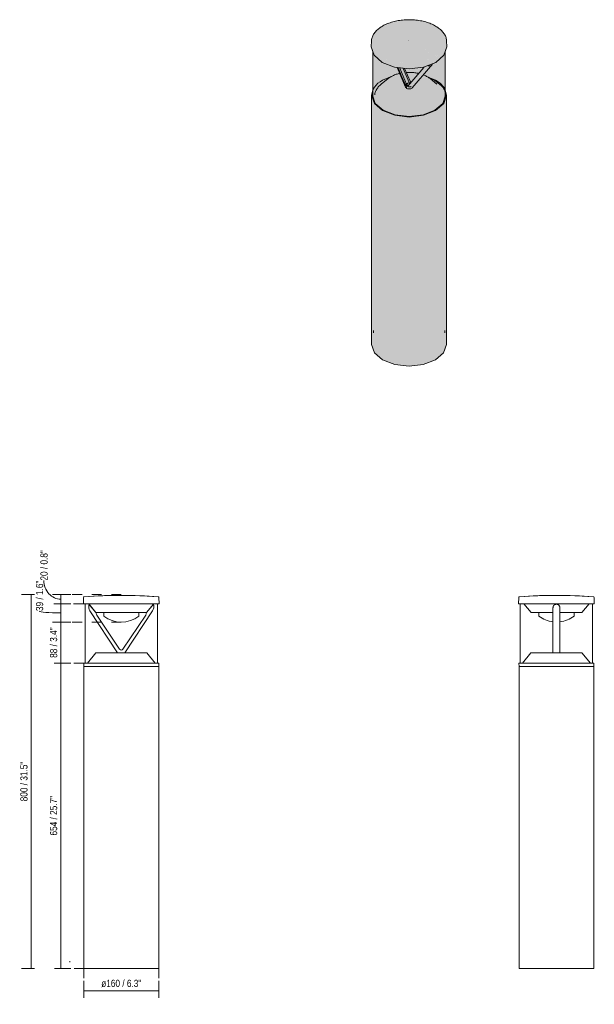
# Model space of a CAD drawing. Header units: millimetres. Extents: x -6809 to -5187, y -77 to 6798.
# Tile 1 of 3: x -6809 to -5580, y -77 to 2031. Entities that reach past the tile are written whole.
import ezdxf

# ---------------------------------------------------------------- set-up
doc = ezdxf.new("R2010")
doc.units = ezdxf.units.MM
doc.linetypes.add('Dash', pattern=[42, 21, -21])
doc.layers.add('A-ANNO-DIMS', color=7, linetype='Dash', lineweight=9, true_color=0xd2d2d2)
doc.layers.add('A-ANNO-DIMS-7', color=7, linetype='Continuous', lineweight=9)
doc.layers.add('E-LITE-EQPM', color=7, linetype='Continuous', lineweight=20)
doc.styles.add('Arial Narrow', font='ARIALN.TTF', dxfattribs={"height": 15.4})
doc.dimstyles.new('FARO_-_2_2mm_Arial_Narrow_mm_Inch_Left', dxfattribs={"dimscale": 304.8, "dimtxt": 15.760837, "dimasz": 0, "dimexe": 0.068898, "dimexo": 0.0625, "dimgap": 0.011483, "dimtad": 1, "dimdec": 0, "dimzin": 0, "dimdsep": 46, "dimtxsty": 'Arial Narrow', "dimblk1": 'NONE', "dimblk2": 'NONE', "dimsah": 1, "dimcen": 0.09, "dimadec": 0, "dimazin": 0, "dimtfac": 1, "dimtdec": 4, "dimtix": 1, "dimtmove": 0, "dimatfit": 3, "dimfxl": 0.022966, "dimfxlon": 1, "dimtvp": 1, "dimtolj": 1, "dimtzin": 0, "dimarcsym": 2})
doc.dimstyles.new('FARO_-_2_2mm_Arial_Narrow_mm_Inch_Left_1', dxfattribs={"dimscale": 304.8, "dimtxt": 15.760837, "dimasz": 0, "dimexe": 0.068898, "dimexo": 0.0625, "dimgap": 0.011483, "dimtad": 1, "dimdec": 0, "dimzin": 0, "dimdsep": 46, "dimtxsty": 'Arial Narrow', "dimblk1": 'NONE', "dimblk2": 'NONE', "dimsah": 1, "dimcen": 0.09, "dimadec": 0, "dimazin": 0, "dimtfac": 1, "dimtdec": 4, "dimtix": 1, "dimtmove": 1, "dimatfit": 3, "dimfxl": 0.022966, "dimfxlon": 1, "dimtvp": 1, "dimtolj": 1, "dimtzin": 0, "dimarcsym": 2})

# ---------------------------------------------------------------- blocks, each defined once
blk = doc.blocks.new('2_RUSH_T - RUSH 1-487850-Alzado_PDF')
at = {"layer": 'E-LITE-EQPM'}
for p, q in [((-6670.9, 795.6), (-6670.9, 795.6)), ((-6669.2, 780.5), (-6669.2, 653.5)), ((-6661.6, 780.5), (-6660.7, 779.4)), ((-6522.7, 779.4), (-6521.8, 780.5)), ((-6514.2, 653.5), (-6514.2, 780.5))]:
    blk.add_line(p, q, dxfattribs=at)
at = {"layer": 'E-LITE-EQPM', "flags": 128}
for points in [[(-6670.9, 795.6), (-6627.9, 797.9), (-6591.7, 798.5)], [(-6591.7, 798.5), (-6548.6, 797.6), (-6512.5, 795.6)]]:
    blk.add_lwpolyline(points, dxfattribs=at)
blk = doc.blocks.new('2_RUSH_T - RUSH 1-487850-00 Isometrico PDF')
at = {"layer": 'E-LITE-EQPM', "lineweight": 9, "true_color": 0x636466}
for points in [[(-6952.3, 1950.9), (-6946.5, 1954.7), (-6941.9, 1958.3), (-6938, 1962.1), (-6934.8, 1966), (-6932.1, 1970.6), (-6930.3, 1974.7), (-6929.1, 1979.6), (-6928.8, 1984.1), (-6929.1, 1988.3), (-6929.9, 1991.6), (-6930.5, 1993.3), (-6932.2, 1997.2), (-6932.9, 1998.7), (-6935.8, 2003), (-6937.8, 2005.4), (-6939.7, 2007.5), (-6941.4, 2009), (-6944.1, 2011.4), (-6945.1, 2012.2), (-6948.5, 2014.7), (-6949.9, 2015.6), (-6953.8, 2017.9), (-6956.9, 2019.5), (-6960, 2021), (-6962.6, 2022.1), (-6965.7, 2023.3), (-6967.9, 2024.2), (-6972, 2025.5), (-6974.7, 2026.3), (-6979, 2027.4), (-6984, 2028.4), (-6990.1, 2029.5), (-6996.9, 2030.3), (-7002.1, 2030.6), (-7006.9, 2030.8), (-7013.2, 2030.8), (-7018.3, 2030.5), (-7022.2, 2030.2), (-7026.4, 2029.7), (-7029.1, 2029.4), (-7033.4, 2028.6), (-7037.2, 2027.9), (-7040.5, 2027.1), (-7044.2, 2026.2), (-7047.4, 2025.2), (-7050.8, 2024.1), (-7056.4, 2021.9), (-7058.5, 2021), (-7062.7, 2019), (-7066, 2017.2), (-7065.2, 2017.2), (-7059.1, 2020.4), (-7052.9, 2023), (-7046.1, 2025.4), (-7039, 2027.3), (-7031.3, 2028.8), (-7024, 2029.8), (-7016.9, 2030.4), (-7008.3, 2030.6), (-7001.4, 2030.4), (-6993.8, 2029.7), (-6985.3, 2028.4), (-6978.7, 2027), (-6972, 2025.2), (-6964.6, 2022.6), (-6959, 2020.2), (-6952.6, 2016.8), (-6948.1, 2013.9), (-6943.4, 2010.3), (-6939.4, 2006.4), (-6936.1, 2002.4), (-6933.3, 1997.8), (-6931.6, 1993.7), (-6930.5, 1989.3), (-6930.1, 1984.6), (-6930.5, 1980.2), (-6931.8, 1975.6), (-6933.5, 1971.6), (-6936.4, 1967.1), (-6939.6, 1963.2), (-6943.6, 1959.4), (-6948.5, 1955.6), (-6953.3, 1952.6), (-6952.6, 1951.7), (-6952.4, 1951.2)], [(-6953.3, 1952.6), (-6948.1, 1955.9), (-6943.4, 1959.5), (-6939.4, 1963.3), (-6936.1, 1967.4), (-6933.5, 1971.6), (-6931.6, 1976), (-6930.5, 1980.4), (-6930.1, 1984.9), (-6930.5, 1989.5), (-6931.6, 1993.8), (-6933.5, 1998.2), (-6936.1, 2002.4), (-6939.4, 2006.4), (-6943.4, 2010.3), (-6948.1, 2013.9), (-6953.3, 2017.2), (-6959, 2020.2), (-6965.7, 2023), (-6972, 2025.2), (-6979, 2027.1), (-6986.3, 2028.6), (-6994.3, 2029.8), (-7001.5, 2030.4), (-7009.3, 2030.6), (-7017, 2030.4), (-7024.7, 2029.7), (-7032.3, 2028.6), (-7039.6, 2027.1), (-7046.6, 2025.2), (-7053.3, 2022.9), (-7059.5, 2020.2), (-7065.3, 2017.2), (-7037.3, 2002.8), (-7009.3, 1987.3), (-7009.3, 1987.3), (-7009.3, 1987.3), (-7009.3, 1987.3), (-7009.3, 1987.3), (-7009.3, 1987.3), (-7009.3, 1987.3), (-7008.8, 1987.4), (-7008.8, 1987.3), (-7008.8, 1987.3), (-7008.8, 1987.2), (-7008.8, 1987.1), (-7009.3, 1987.3), (-7009.3, 1987.3), (-6980.4, 1969.9), (-6953.3, 1952.6)], [(-7009.3, 1937.2), (-7000.3, 1937.6), (-6993.5, 1938.2), (-6985.8, 1939.3), (-6978, 1940.9), (-6970.9, 1942.9), (-6963.7, 1945.4), (-6957.4, 1948.2), (-6952.3, 1950.9), (-6952.7, 1951.9), (-6953.3, 1952.5), (-6959.8, 1949.2), (-6965.7, 1946.7), (-6972.9, 1944.3), (-6979.6, 1942.5), (-6987.4, 1941), (-6994.9, 1940), (-7001.9, 1939.4), (-7009.3, 1939.2), (-7017.6, 1939.4), (-7025.1, 1940.1), (-7033.1, 1941.3), (-7040.4, 1942.9), (-7047.5, 1944.9), (-7054.1, 1947.2), (-7060.1, 1949.9), (-7065.9, 1953), (-7070.5, 1955.9), (-7075.5, 1959.9), (-7079.1, 1963.3), (-7082.5, 1967.4), (-7085.1, 1971.6), (-7087, 1976.1), (-7088.1, 1980.4), (-7088.5, 1984.9), (-7088.1, 1989.5), (-7087, 1993.8), (-7085, 1998.3), (-7082.2, 2002.7), (-7079.1, 2006.4), (-7075.1, 2010.3), (-7070, 2014.2), (-7065.3, 2017.2), (-7066, 2017.2), (-7071, 2014), (-7074.4, 2011.5), (-7077.2, 2009.1), (-7079.9, 2006.4), (-7082.5, 2003.4), (-7083.2, 2002.4), (-7085, 1999.8), (-7086.3, 1997.4), (-7087.9, 1993.8), (-7088.7, 1991.4), (-7089.4, 1988.3), (-7089.8, 1983.6), (-7089.4, 1979.2), (-7088.1, 1974.3), (-7086.1, 1969.9), (-7083.4, 1965.6), (-7080.2, 1961.7), (-7075.8, 1957.5), (-7071.1, 1954), (-7065.7, 1950.6), (-7059.6, 1947.5), (-7053.1, 1944.8), (-7046.6, 1942.6), (-7039.4, 1940.6), (-7031.6, 1939.1), (-7024, 1938.1), (-7016.7, 1937.5), (-7009.9, 1937.3)], [(-7009.3, 1939.2), (-7001, 1939.4), (-6993.8, 1940), (-6986.2, 1941.2), (-6978.7, 1942.7), (-6972, 1944.6), (-6964.8, 1947.1), (-6958.4, 1949.9), (-6953.3, 1952.6), (-6982.7, 1971.3), (-7009.3, 1987.3), (-7009.3, 1987.3), (-7009.3, 1987.3), (-7009.3, 1987.2), (-7009.3, 1987.1), (-7009.3, 1987.2), (-7009.3, 1987.3), (-7009.3, 1987.3), (-7009.3, 1987.3), (-7009.3, 1987.3), (-7009.3, 1987.3), (-7009.3, 1987.3), (-7009.5, 1987.3), (-7009.4, 1987.3), (-7009.3, 1987.3), (-7009.3, 1987.3), (-7009.3, 1987.3), (-7009.3, 1987.3), (-7039.1, 2003.8), (-7065.3, 2017.2), (-7070.5, 2013.9), (-7075.1, 2010.3), (-7079.1, 2006.4), (-7082.5, 2002.4), (-7085.2, 1997.8), (-7087, 1993.8), (-7088.1, 1989.4), (-7088.5, 1984.9), (-7088.1, 1980.4), (-7087, 1976), (-7085.1, 1971.6), (-7082.5, 1967.4), (-7079.1, 1963.3), (-7075.1, 1959.5), (-7070.2, 1955.7), (-7065.1, 1952.5), (-7058.7, 1949.2), (-7053.3, 1946.9), (-7046.6, 1944.6), (-7039.2, 1942.6), (-7031.3, 1941), (-7023.7, 1940), (-7016.7, 1939.4), (-7011.3, 1939.2)], [(-7009.3, 1925.8), (-7001.3, 1926), (-6993.5, 1926.7), (-6985.8, 1927.8), (-6978.3, 1929.4), (-6971.1, 1931.3), (-6963.8, 1933.9), (-6957.4, 1936.7), (-6952, 1939.5), (-6952.3, 1950.9), (-6959, 1947.5), (-6965.3, 1944.8), (-6972, 1942.6), (-6979, 1940.7), (-6986.3, 1939.2), (-6994.6, 1938.1), (-7001.9, 1937.5), (-7009.3, 1937.2), (-7018.3, 1937.6), (-7025.8, 1938.3), (-7033.8, 1939.5), (-7041.1, 1941.1), (-7047.8, 1942.9), (-7054.3, 1945.2), (-7060.7, 1948), (-7066.8, 1951.2), (-7072.1, 1954.7), (-7076.5, 1958.1), (-7080.6, 1962.2), (-7083.7, 1966), (-7086.4, 1970.4), (-7088.3, 1974.7), (-7089.4, 1979.2), (-7089.8, 1983.7), (-7090.3, 1972.6), (-7089.9, 1968), (-7088.7, 1963.4), (-7086.8, 1959), (-7084.1, 1954.7), (-7080.6, 1950.4), (-7076.6, 1946.6), (-7071.9, 1942.9), (-7066.6, 1939.5), (-7060.7, 1936.4), (-7054.3, 1933.7), (-7046.6, 1931.1), (-7039.4, 1929.2), (-7031.8, 1927.7), (-7024.1, 1926.6), (-7016.7, 1926), (-7009.7, 1925.8)], [(-6952, 1939.5), (-6946.5, 1943), (-6941.9, 1946.6), (-6937.7, 1950.7), (-6934.5, 1954.7), (-6931.8, 1959), (-6929.8, 1963.4), (-6928.7, 1968), (-6928.3, 1972.7), (-6928.7, 1983.7), (-6929.1, 1979.2), (-6930.3, 1974.7), (-6932.2, 1970.2), (-6935.1, 1965.7), (-6938.3, 1961.8), (-6942.7, 1957.6), (-6947.4, 1954), (-6952.3, 1950.9), (-6952.1, 1942.2)], [(-7009.3, 1822.5), (-7000.4, 1822.9), (-6992.9, 1823.5), (-6985.5, 1824.6), (-6978.4, 1826.1), (-6971.5, 1828), (-6964.7, 1830.4), (-6958.1, 1833.2), (-6952.5, 1836.1), (-6954, 1836.9), (-6960.1, 1833.8), (-6966.4, 1831.1), (-6972.7, 1828.9), (-6979.6, 1827.1), (-6987.1, 1825.6), (-6995, 1824.5), (-7002.6, 1823.9), (-7009.3, 1823.7), (-7017.2, 1823.9), (-7024.9, 1824.6), (-7032.6, 1825.8), (-7039.6, 1827.3), (-7047.1, 1829.4), (-7052.8, 1831.3), (-7059, 1834), (-7065, 1837.2), (-7069.8, 1840.2), (-7074.7, 1844.1), (-7078.3, 1847.6), (-7081.6, 1851.6), (-7084.2, 1855.8), (-7086, 1860.1), (-7087.2, 1864.4), (-7087.5, 1869.2), (-7087.1, 1873.4), (-7086.8, 1874.7), (-7086.8, 1880.7), (-7088, 1877.7), (-7089.2, 1873.3), (-7089.5, 1868.9), (-7089.1, 1864.3), (-7088, 1859.8), (-7085.8, 1855), (-7083.2, 1850.9), (-7079.8, 1846.8), (-7075.8, 1843), (-7071.1, 1839.4), (-7065.9, 1836), (-7060, 1833), (-7053.7, 1830.3), (-7046.2, 1827.8), (-7038.9, 1825.9), (-7031.5, 1824.4), (-7024.3, 1823.4), (-7016.1, 1822.7), (-7010.8, 1822.6)], [(-6952.5, 1836.1), (-6947.3, 1839.5), (-6942.6, 1843.1), (-6938.3, 1847.3), (-6934.9, 1851.6), (-6932.4, 1855.8), (-6930.5, 1860.1), (-6929.4, 1864.4), (-6929, 1868.9), (-6929.4, 1873.4), (-6930.7, 1878.3), (-6931.8, 1880.7), (-6931.7, 1874.6), (-6931.4, 1873.3), (-6931, 1868.9), (-6931.4, 1864.3), (-6932.6, 1859.8), (-6934.6, 1855.4), (-6937.2, 1851.3), (-6940.5, 1847.4), (-6944.4, 1843.6), (-6949.4, 1839.9), (-6953.9, 1836.9), (-6952.7, 1836.2)], [(-7009.3, 1816.6), (-7000.3, 1816.9), (-6992.8, 1817.6), (-6985.5, 1818.7), (-6978.3, 1820.2), (-6971.5, 1822.1), (-6964.7, 1824.4), (-6958.2, 1827.3), (-6952.7, 1830.1), (-6952.5, 1836.1), (-6959.1, 1832.7), (-6965.1, 1830.2), (-6971.6, 1828), (-6979.6, 1825.9), (-6986.8, 1824.4), (-6994.4, 1823.4), (-7002.6, 1822.7), (-7009.3, 1822.5), (-7017.2, 1822.8), (-7024.9, 1823.4), (-7032.6, 1824.5), (-7040, 1826.1), (-7047.8, 1828.2), (-7053.9, 1830.4), (-7060.2, 1833.1), (-7066, 1836.1), (-7071.3, 1839.5), (-7076, 1843.1), (-7080.1, 1847), (-7083.5, 1851.2), (-7086.1, 1855.4), (-7088, 1859.8), (-7089.2, 1864.4), (-7089.5, 1868.9), (-7089.3, 1862.8), (-7088.8, 1857.9), (-7087.7, 1853.7), (-7085.7, 1849.1), (-7083.2, 1845.1), (-7079.6, 1840.8), (-7075.8, 1837.1), (-7071.1, 1833.5), (-7065.9, 1830.1), (-7060, 1827.1), (-7053.7, 1824.4), (-7046.1, 1821.8), (-7039.1, 1819.9), (-7031.9, 1818.5), (-7024.5, 1817.4), (-7016.9, 1816.8), (-7014.9, 1816.7)], [(-7009.3, 1289.1), (-7001.4, 1289.3), (-6993.7, 1290), (-6986.1, 1291.1), (-6978.7, 1292.6), (-6971.6, 1294.6), (-6964.8, 1296.9), (-6958.5, 1299.6), (-6952.7, 1302.6), (-6952.7, 1830.1), (-6958.5, 1827.1), (-6965.7, 1824.1), (-6971.6, 1822), (-6978.7, 1820.1), (-6986.1, 1818.6), (-6993.7, 1817.5), (-7001.4, 1816.8), (-7009.3, 1816.6), (-7017.2, 1816.8), (-7024.9, 1817.5), (-7032.6, 1818.6), (-7040, 1820.1), (-7047.8, 1822.3), (-7053.9, 1824.4), (-7060.2, 1827.1), (-7066, 1830.2), (-7071.3, 1833.6), (-7076, 1837.3), (-7080.1, 1841.2), (-7083.4, 1845.4), (-7085.8, 1849.3), (-7087.7, 1853.7), (-7088.9, 1858.2), (-7089.3, 1862.8), (-7089.3, 1335.3), (-7088.9, 1330.8), (-7087.7, 1326.3), (-7085.8, 1321.9), (-7083.2, 1317.6), (-7079.8, 1313.5), (-7075.8, 1309.6), (-7071.1, 1306), (-7065.9, 1302.6), (-7060, 1299.6), (-7053.7, 1296.9), (-7047, 1294.6), (-7039.9, 1292.6), (-7032.5, 1291.1), (-7024.9, 1290), (-7017.1, 1289.3)], [(-7087.3, 1866.8), (-7087, 1870.8), (-7086.8, 1871.5), (-7086.8, 1874.6), (-7087.2, 1873.1), (-7087.5, 1868.9), (-7087.4, 1867.1)], [(-7086, 1860), (-7086.4, 1861.7), (-7086.8, 1866), (-7086.8, 1871.4), (-7087, 1870.3), (-7087.3, 1866.4), (-7087.1, 1864.3), (-7086, 1860.1)], [(-6952.7, 1830.1), (-6947.3, 1833.6), (-6942.6, 1837.3), (-6938.5, 1841.2), (-6935.1, 1845.4), (-6932.6, 1849.7), (-6930.8, 1854), (-6929.7, 1858.3), (-6929.3, 1862.8), (-6929.1, 1867.8), (-6929.4, 1864.3), (-6930.6, 1859.8), (-6932.7, 1855), (-6935.4, 1850.9), (-6938.7, 1846.8), (-6942.6, 1843.1), (-6947.4, 1839.4), (-6952.5, 1836.1), (-6952.6, 1833.1)], [(-6952.7, 1302.6), (-6947.4, 1306), (-6942.8, 1309.6), (-6938.7, 1313.5), (-6935.4, 1317.6), (-6932.7, 1321.9), (-6930.8, 1326.3), (-6929.7, 1330.8), (-6929.3, 1335.3), (-6929.3, 1862.8), (-6929.7, 1858.2), (-6930.8, 1853.7), (-6932.8, 1849.2), (-6935.4, 1845.1), (-6938.7, 1841), (-6942.8, 1837.1), (-6947.4, 1833.5), (-6952.7, 1830.1), (-6952.7, 1320.3)], [(-6932.6, 1860), (-6932.5, 1860.1), (-6931.4, 1864.4), (-6931.3, 1867.2), (-6931.6, 1870.8), (-6931.8, 1871.4), (-6931.8, 1866), (-6932.2, 1861.6), (-6932.6, 1860)], [(-6931.2, 1866.8), (-6931, 1868.9), (-6931.4, 1873.4), (-6931.8, 1874.6), (-6931.8, 1871.4), (-6931.5, 1870.3), (-6931.2, 1867)]]:
    blk.add_hatch(color=251, dxfattribs=at).paths.add_polyline_path(points, flags=0)
h = blk.add_hatch(color=251, dxfattribs=at)
h.paths.add_polyline_path([(-7023.1, 1990), (-7023.1, 1990), (-7023.1, 1990)], flags=0)
h.paths.add_polyline_path([(-7019, 1990.6), (-7019.1, 1990.6), (-7019.1, 1990.6)], flags=0)
h.paths.add_polyline_path([(-7017.5, 1990.7), (-7017.5, 1990.7), (-7018, 1990.9)], flags=0)
h.paths.add_polyline_path([(-7014.1, 1991), (-7014.1, 1991), (-7014.3, 1991.1)], flags=0)
h.paths.add_polyline_path([(-7013.2, 1991), (-7013.2, 1991), (-7013.3, 1991.1)], flags=0)
at = {"layer": 'E-LITE-EQPM', "lineweight": 9, "true_color": 0x636466, "transparency": 33554682}
blk.add_hatch(color=251, dxfattribs=at).paths.add_polyline_path([(-7021.1, 1981), (-7009.5, 1987.1), (-7009.5, 1987.1), (-7009.3, 1987.3), (-7009.3, 1987.2), (-7009.3, 1987.1), (-7009.3, 1987.2), (-7009.3, 1987.2), (-7009.3, 1987.3), (-7008.8, 1986.9), (-7009.3, 1987.3), (-7009.3, 1987.3), (-7008.8, 1987.2), (-7008.8, 1987.3), (-7008.8, 1987.3), (-7008.8, 1987.4), (-7009.3, 1987.3), (-7009.3, 1987.3), (-7009.3, 1987.3), (-7009.3, 1987.3), (-7009.3, 1987.4), (-7009.3, 1987.3), (-7009.5, 1987.4), (-7009.5, 1987.4), (-7009.5, 1987.3), (-7009.5, 1987.3), (-7009.5, 1987.3), (-7009.5, 1987.3), (-7009.5, 1987.2), (-7009.5, 1987.2), (-7009.5, 1987.2), (-7020.7, 1981.2)], flags=0)
at = {"layer": 'E-LITE-EQPM', "lineweight": 9, "true_color": 0x636466, "transparency": 33554458}
for points in [[(-7086.8, 1880.7), (-7086.1, 1882.3), (-7084.8, 1884.4), (-7084.8, 1955.8), (-7086.8, 1959), (-7086.8, 1881.3)], [(-7084.8, 1884.4), (-7083.3, 1886.7), (-7080.1, 1890.7), (-7075.6, 1894.9), (-7071.3, 1898.3), (-7066, 1901.6), (-7062.7, 1903.4), (-7062.7, 1937.5), (-7066.6, 1939.5), (-7072.4, 1943.3), (-7076.6, 1946.6), (-7080.9, 1950.7), (-7084.2, 1954.7), (-7084.8, 1955.7), (-7084.8, 1886.2)], [(-6931.8, 1880.7), (-6931.8, 1958.9), (-6933.8, 1955.7), (-6933.8, 1884.4), (-6932.5, 1882.3), (-6932.1, 1881.4)], [(-7084.8, 1866), (-7084.3, 1870.6), (-7083.2, 1874.8), (-7081.3, 1879), (-7078.9, 1882.9), (-7075.5, 1886.9), (-7071.7, 1890.6), (-7065, 1895.8), (-7062.7, 1897.8), (-7062.7, 1903.4), (-7066.2, 1901.5), (-7071.8, 1897.9), (-7076.1, 1894.5), (-7080.1, 1890.7), (-7083.5, 1886.5), (-7084.8, 1884.4), (-7084.8, 1867.2)], [(-6954.5, 1836.7), (-6953.3, 1837.3), (-6948.3, 1840.6), (-6943.8, 1844.1), (-6940.2, 1847.7), (-6936.9, 1851.7), (-6934.4, 1855.8), (-6932.5, 1860.1), (-6932.1, 1861.7), (-6931.8, 1866), (-6931.8, 1880.7), (-6932.5, 1882.3), (-6933.8, 1884.4), (-6933.8, 1866.4), (-6934.2, 1870.6), (-6935.3, 1874.7), (-6937.3, 1879.1), (-6939.8, 1883.1), (-6943, 1886.9), (-6946.9, 1890.6), (-6953.3, 1895.6), (-6954.5, 1896.6), (-6954.5, 1836.9)]]:
    blk.add_hatch(color=251, dxfattribs=at).paths.add_polyline_path(points, flags=0)
h = blk.add_hatch(color=251, dxfattribs=at)
h.paths.add_polyline_path([(-6933.8, 1884.4), (-6933.8, 1955.7), (-6934.5, 1954.7), (-6938.3, 1950.1), (-6942.3, 1946.3), (-6947, 1942.7), (-6952.3, 1939.3), (-6958.2, 1936.3), (-6959.4, 1935.8), (-6959.8, 1934.8), (-6961.4, 1932.7), (-6978.5, 1912.6), (-6975.5, 1911.4), (-6972.4, 1910), (-6970.8, 1909.5), (-6963.9, 1907.1), (-6958.4, 1904.7), (-6952.5, 1901.6), (-6946.8, 1897.9), (-6942.6, 1894.6), (-6938.5, 1890.7), (-6934.9, 1886.2), (-6933.8, 1884.5)], flags=0)
h.paths.add_polyline_path([(-7062.7, 1903.4), (-7060.2, 1904.7), (-7053.9, 1907.4), (-7046.1, 1910), (-7045.4, 1910.2), (-7043.8, 1911), (-7042.3, 1911.7), (-7039.2, 1913), (-7035.2, 1914.4), (-7032.5, 1915.1), (-7029.4, 1916), (-7034.7, 1928.2), (-7040.3, 1929.4), (-7048.1, 1931.6), (-7054.3, 1933.7), (-7060.7, 1936.4), (-7062.7, 1937.5), (-7062.7, 1903.8)], flags=0)
h.paths.add_polyline_path([(-6988.4, 1915.7), (-6977.6, 1928.3), (-6977.1, 1929.7), (-6978.5, 1929.3), (-6986.8, 1927.7), (-6994.6, 1926.6), (-7002.1, 1926), (-7010.4, 1925.8), (-7017.9, 1926.1), (-7018.8, 1926.2), (-7015.3, 1917.9), (-7011.7, 1918.1), (-7008.7, 1918.1), (-7004.1, 1918), (-6999.3, 1917.6), (-6996.6, 1917.2), (-6991.6, 1916.4), (-6988.5, 1915.8), (-6982.1, 1923.1), (-6988.4, 1915.7)], flags=0)
h = blk.add_hatch(color=251, dxfattribs=at)
h.paths.add_polyline_path([(-7009.3, 1823.7), (-7000.4, 1824), (-6992.9, 1824.7), (-6985.6, 1825.9), (-6978.4, 1827.4), (-6971.4, 1829.4), (-6965.2, 1831.6), (-6959.1, 1834.2), (-6954.5, 1836.7), (-6954.5, 1896.6), (-6966.6, 1906.4), (-6970.9, 1909), (-6975.1, 1911.2), (-6977.7, 1912.3), (-6978.5, 1912.6), (-6960.6, 1933.7), (-6959.8, 1934.8), (-6959.5, 1935.7), (-6965.1, 1933.4), (-6972, 1931.1), (-6977.1, 1929.7), (-6977.6, 1928.3), (-6980.3, 1925.3), (-6988.6, 1915.8), (-6990.3, 1916.1), (-6994.2, 1916.9), (-6998.5, 1917.5), (-7002.7, 1917.9), (-7006.3, 1918.1), (-7010.3, 1918.1), (-7014.9, 1917.9), (-7015.3, 1917.9), (-7018.8, 1926.2), (-7025.6, 1926.8), (-7033.9, 1928), (-7034.7, 1928.2), (-7029.4, 1915.9), (-7034.7, 1914.5), (-7037.8, 1913.5), (-7040.4, 1912.5), (-7045.2, 1910.3), (-7049.2, 1908.1), (-7052.3, 1906.1), (-7070.3, 1891.6), (-7072.5, 1889.8), (-7076.2, 1886.1), (-7079.3, 1882.4), (-7081.5, 1878.7), (-7083.3, 1874.5), (-7084.4, 1870.3), (-7084.8, 1866), (-7084.8, 1884.3), (-7086.2, 1882), (-7086.8, 1880.7), (-7086.8, 1866), (-7086.4, 1861.6), (-7085.9, 1859.7), (-7083.9, 1855.4), (-7081.3, 1851.3), (-7078, 1847.3), (-7073.9, 1843.5), (-7069.2, 1839.9), (-7064, 1836.6), (-7058.3, 1833.7), (-7051.9, 1831), (-7045.3, 1828.8), (-7038.5, 1827), (-7030.9, 1825.5), (-7023.6, 1824.5), (-7016.5, 1823.9), (-7010.8, 1823.7)], flags=0)
h.paths.add_polyline_path([(-7011.6, 1894.5), (-7011.6, 1894.5), (-7011.6, 1894.8)], flags=0)
h = blk.add_hatch(color=251, dxfattribs=at)
h.paths.add_polyline_path([(-6933.8, 1866), (-6933.8, 1884.5), (-6935.4, 1886.9), (-6938.5, 1890.7), (-6943, 1895), (-6947.3, 1898.3), (-6952.5, 1901.6), (-6958.4, 1904.7), (-6965.4, 1907.6), (-6972.4, 1910), (-6972.7, 1910), (-6969.7, 1908.4), (-6965.8, 1905.8), (-6948.3, 1891.6), (-6946.1, 1889.8), (-6942.4, 1886.2), (-6939.3, 1882.3), (-6936.9, 1878.3), (-6935.2, 1874.5), (-6934.1, 1870.3), (-6933.8, 1866.4)], flags=0)
h.paths.add_polyline_path([(-7062.7, 1897.7), (-7051.8, 1906.4), (-7048.2, 1908.8), (-7045.5, 1910.2), (-7047.9, 1909.4), (-7054.7, 1907.1), (-7060.4, 1904.6), (-7062.7, 1903.4), (-7062.7, 1897.8)], flags=0)
at = {"layer": 'E-LITE-EQPM', "color": 251, "lineweight": 9, "true_color": 0x636466}
for p, q in [((-7089.8, 1984.8), (-7090.3, 1973.7)), ((-6928.3, 1973.7), (-6928.8, 1984.8)), ((-7086.8, 1962.4), (-7086.8, 1866)), ((-6931.8, 1866), (-6931.8, 1962.4)), ((-7034.7, 1928.2), (-7016.6, 1886.1)), ((-7025.8, 1911.8), (-7032.8, 1927.8)), ((-7014.4, 1893), (-7029.3, 1927.3)), ((-7022.2, 1926.4), (-7009.1, 1896.1)), ((-7018.8, 1926.2), (-7006.4, 1897.6)), ((-7002.5, 1884.6), (-6963.1, 1930.7)), ((-6977.1, 1929.7), (-6977.6, 1928.3)), ((-6963.1, 1930.7), (-6960.6, 1933.6)), ((-6959.8, 1934.8), (-6960.6, 1933.6)), ((-7076, 1894.6), (-7071.4, 1898.1)), ((-7071.4, 1898.1), (-7066, 1901.6)), ((-7054.2, 1904.7), (-7069, 1892.6)), ((-7066, 1901.6), (-7045.4, 1910.2)), ((-7017, 1891.5), (-7025.8, 1911.7)), ((-6949.5, 1892.6), (-6964.4, 1904.7)), ((-7086.8, 1880.7), (-7084.9, 1884.4)), ((-7084.9, 1884.4), (-7083.5, 1886.5)), ((-7083.4, 1886.6), (-7076, 1894.6)), ((-7015.7, 1884.8), (-7014.6, 1883.8)), ((-7013.3, 1894.1), (-7012.5, 1894.5)), ((-7012.5, 1894.5), (-7011.9, 1894.8)), ((-6943, 1894.9), (-6935.1, 1886.6)), ((-6939.6, 1889.4), (-6937, 1886.2)), ((-6937, 1886.2), (-6934.1, 1881.4)), ((-6935.1, 1886.5), (-6933.7, 1884.4)), ((-6934.1, 1881.3), (-6933.7, 1880.5)), ((-6933.7, 1884.4), (-6931.7, 1880.7)), ((-6933.7, 1880.5), (-6931.7, 1874.7)), ((-7089.5, 1867.8), (-7089.3, 1861.7)), ((-7089.3, 1862.8), (-7089.3, 1335.3)), ((-7086.8, 1866), (-7086.4, 1861.6)), ((-6929.3, 1861.7), (-6929.1, 1867.8)), ((-6929.3, 1335.3), (-6929.3, 1862.8)), ((-7085.6, 1365.7), (-7085.6, 1360.6)), ((-6933, 1360.6), (-6933, 1365.7))]:
    blk.add_line(p, q, dxfattribs=at)
for points in [[(-6928.8, 1984.8, 0), (-6928.9, 1986.8, 0), (-6929.2, 1988.7, 0), (-6929.6, 1990.6, 0), (-6930.1, 1992.5, 0), (-6930.8, 1994.4, 0), (-6931.6, 1996.2, 0), (-6932.5, 1998.1, 0), (-6933.6, 1999.9, 0), (-6934.8, 2001.6, 0), (-6936, 2003.4, 0), (-6937.4, 2005.1, 0), (-6939, 2006.7, 0), (-6940.6, 2008.4, 0), (-6942.3, 2010, 0), (-6944.2, 2011.5, 0), (-6946.1, 2013, 0), (-6948.2, 2014.5, 0), (-6950.3, 2015.8, 0), (-6952.5, 2017.2, 0), (-6954.9, 2018.5, 0), (-6957.3, 2019.7, 0), (-6959.7, 2020.9, 0), (-6962.3, 2022, 0), (-6964.9, 2023.1, 0), (-6967.7, 2024.1, 0), (-6970.4, 2025, 0), (-6973.3, 2025.9, 0), (-6976.1, 2026.7, 0), (-6979.1, 2027.4, 0), (-6982.1, 2028.1, 0), (-6985.1, 2028.7, 0), (-6988.2, 2029.2, 0), (-6991.3, 2029.6, 0), (-6994.4, 2030, 0), (-6997.6, 2030.3, 0), (-7000.7, 2030.6, 0), (-7003.9, 2030.7, 0), (-7007.1, 2030.8, 0), (-7010.3, 2030.8, 0), (-7013.5, 2030.8, 0), (-7016.7, 2030.6, 0), (-7019.9, 2030.4, 0), (-7023, 2030.1, 0), (-7026.2, 2029.8, 0), (-7029.3, 2029.4, 0), (-7032.4, 2028.9, 0), (-7035.4, 2028.3, 0), (-7038.4, 2027.7, 0), (-7041.4, 2026.9, 0), (-7044.3, 2026.2, 0), (-7047.1, 2025.3, 0), (-7049.9, 2024.4, 0), (-7052.7, 2023.4, 0), (-7055.3, 2022.4, 0), (-7057.9, 2021.3, 0), (-7060.4, 2020.2, 0), (-7062.9, 2018.9, 0), (-7065.2, 2017.7, 0), (-7065.9, 2017.3, 0)], [(-7089.8, 1984.8, 0), (-7089.7, 1986.8, 0), (-7089.4, 1988.7, 0), (-7089, 1990.6, 0), (-7088.4, 1992.5, 0), (-7087.8, 1994.4, 0), (-7087, 1996.2, 0), (-7086, 1998.1, 0), (-7085, 1999.9, 0), (-7083.8, 2001.6, 0), (-7082.5, 2003.4, 0), (-7081.1, 2005.1, 0), (-7079.6, 2006.7, 0), (-7078, 2008.4, 0), (-7076.2, 2010, 0), (-7074.4, 2011.5, 0), (-7072.5, 2013, 0), (-7070.4, 2014.5, 0), (-7068.3, 2015.8, 0), (-7066, 2017.2, 0), (-7065.9, 2017.3, 0)], [(-6952, 1939.5, 0), (-6978.3, 1929.4, 0), (-7009.3, 1925.8, 0), (-7040.3, 1929.4, 0), (-7066.6, 1939.5, 0), (-7084.1, 1954.7, 0), (-7090.3, 1972.6, 0), (-7090.2, 1974, 0)], [(-6928.3, 1974, 0), (-6928.3, 1972.6, 0), (-6934.5, 1954.7, 0), (-6952, 1939.5, 0)], [(-6988.6, 1915.8, 0), (-6990.3, 1916.2, 0), (-6992.4, 1916.6, 0), (-6994.5, 1917, 0), (-6996.6, 1917.3, 0), (-6998.7, 1917.5, 0), (-7000.9, 1917.8, 0), (-7003.1, 1917.9, 0), (-7005.2, 1918, 0), (-7007.4, 1918.1, 0), (-7009.6, 1918.1, 0), (-7011.8, 1918.1, 0), (-7014, 1918, 0), (-7015.3, 1917.9, 0)], [(-6977.6, 1928.4, 0), (-6994.9, 1908.5, 0), (-7012.1, 1888.7, 0)], [(-6960.6, 1933.6, 0), (-6961, 1933.1, 0), (-6962.9, 1932.1, 0), (-6965.1, 1931.7, 0), (-6967.6, 1932.2, 0), (-6968, 1932.4, 0)], [(-6960.2, 1934.1, 0), (-6959.8, 1934.8, 0), (-6959.5, 1935.4, 0), (-6959.3, 1935.8, 0)], [(-7054.2, 1904.7, 0), (-7052.9, 1905.7, 0), (-7051.5, 1906.7, 0), (-7050, 1907.7, 0), (-7048.5, 1908.6, 0), (-7048.1, 1908.8, 0)], [(-7029.4, 1915.9, 0), (-7030.9, 1915.6, 0), (-7032.9, 1915, 0), (-7034.9, 1914.5, 0), (-7036.8, 1913.9, 0), (-7038.7, 1913.2, 0), (-7040.5, 1912.5, 0), (-7042.3, 1911.7, 0), (-7044.1, 1910.9, 0), (-7045.7, 1910.1, 0), (-7047.4, 1909.2, 0), (-7048.1, 1908.8, 0)], [(-7006.4, 1897.6, 0), (-7006, 1896.7, 0), (-7005.6, 1896.2, 0)], [(-6964.4, 1904.7, 0), (-6965.7, 1905.7, 0), (-6967.1, 1906.7, 0), (-6968.6, 1907.7, 0), (-6970.1, 1908.6, 0), (-6971.7, 1909.5, 0), (-6973.3, 1910.4, 0), (-6975, 1911.2, 0), (-6976.8, 1912, 0), (-6978.5, 1912.7, 0)], [(-6973, 1910.2, 0), (-6952.5, 1901.6, 0), (-6943, 1895, 0)], [(-6967.8, 1907.2, 0), (-6954, 1900.8, 0), (-6939.7, 1889.5, 0)], [(-6952.5, 1836.1, 0), (-6978.6, 1826.1, 0), (-7009.3, 1822.5, 0), (-7040, 1826.1, 0), (-7066, 1836.1, 0), (-7083.4, 1851.1, 0), (-7089.5, 1868.9, 0), (-7086.8, 1880.7, 0)], [(-7082.8, 1869.9, 0), (-7082.6, 1871.6, 0), (-7082.2, 1873.4, 0), (-7081.7, 1875.2, 0), (-7081.1, 1876.9, 0), (-7080.4, 1878.6, 0), (-7079.5, 1880.3, 0), (-7078.5, 1882, 0), (-7077.5, 1883.7, 0), (-7076.3, 1885.3, 0), (-7075, 1886.8, 0), (-7073.6, 1888.4, 0), (-7072.1, 1889.9, 0), (-7070.5, 1891.4, 0), (-7069, 1892.6, 0)], [(-7014.3, 1888.7, 0), (-7015.2, 1889.1, 0), (-7015.9, 1889.8, 0), (-7016.5, 1890.6, 0), (-7017, 1891.5, 0)], [(-7016.6, 1886.1, 0), (-7016.5, 1886, 0), (-7015.7, 1884.8, 0)], [(-7014.6, 1891.3, 0), (-7014.8, 1891.5, 0), (-7014.9, 1891.8, 0), (-7015.1, 1892, 0), (-7015.2, 1892.2, 0), (-7015.3, 1892.5, 0), (-7015.4, 1892.7, 0)], [(-7014.6, 1893.4, 0), (-7014.1, 1893.7, 0), (-7013.3, 1894.1, 0)], [(-7012.3, 1888.7, 0), (-7012.6, 1888.8, 0), (-7012.8, 1889, 0), (-7013, 1889.2, 0), (-7013.2, 1889.4, 0), (-7013.3, 1889.6, 0), (-7013.5, 1889.8, 0), (-7013.7, 1890, 0), (-7013.9, 1890.2, 0), (-7014, 1890.4, 0), (-7014.2, 1890.6, 0), (-7014.4, 1890.8, 0), (-7014.5, 1891.1, 0), (-7014.6, 1891.3, 0)], [(-7014.6, 1885.1, 0), (-7014.5, 1886.9, 0), (-7014.3, 1888.7, 0)], [(-7014.6, 1883.8, 0), (-7014.6, 1884.4, 0), (-7014.6, 1885.1, 0)], [(-7005.1, 1883, 0), (-7006.9, 1882.6, 0), (-7008.8, 1882.5, 0), (-7010.8, 1882.7, 0), (-7012.8, 1883.1, 0), (-7014.6, 1883.8, 0)], [(-7014.3, 1892.8, 0), (-7014.3, 1892.9, 0), (-7014.4, 1893, 0)], [(-7011.9, 1890.1, 0), (-7012.6, 1890.6, 0), (-7013.2, 1891.2, 0), (-7013.8, 1891.9, 0), (-7014.3, 1892.8, 0)], [(-7012.1, 1888.7, 0), (-7012.6, 1888.3, 0), (-7013.2, 1888.2, 0), (-7013.8, 1888.3, 0), (-7014.3, 1888.7, 0)], [(-7011, 1887.7, 0), (-7011.2, 1887.9, 0), (-7011.5, 1888, 0), (-7011.7, 1888.2, 0), (-7011.9, 1888.3, 0), (-7012.1, 1888.5, 0), (-7012.3, 1888.6, 0)], [(-7011.9, 1890.1, 0), (-7011.3, 1889.8, 0), (-7011.2, 1889.8, 0)], [(-7011.8, 1894.8, 0), (-7011.6, 1894.9, 0), (-7010.7, 1895.3, 0), (-7009.9, 1895.6, 0), (-7009.3, 1895.8, 0)], [(-7009.3, 1887.1, 0), (-7009.6, 1887.2, 0), (-7009.9, 1887.3, 0), (-7010.2, 1887.4, 0), (-7010.5, 1887.5, 0), (-7010.7, 1887.6, 0), (-7011, 1887.7, 0)], [(-7004.8, 1887.8, 0), (-7005, 1887.7, 0), (-7005.4, 1887.5, 0), (-7005.7, 1887.3, 0), (-7006, 1887.2, 0), (-7006.4, 1887.1, 0), (-7006.7, 1887, 0), (-7007.1, 1887, 0), (-7007.4, 1886.9, 0), (-7007.8, 1886.9, 0), (-7008.1, 1886.9, 0), (-7008.4, 1886.9, 0), (-7008.7, 1887, 0), (-7009, 1887, 0), (-7009.3, 1887.1, 0)], [(-7009.2, 1895.8, 0), (-7009.1, 1895.8, 0), (-7009, 1895.8, 0)], [(-7009.1, 1896.1, 0), (-7009, 1896, 0), (-7009, 1895.8, 0)], [(-7009, 1895.8, 0), (-7008.5, 1895, 0), (-7007.9, 1894.3, 0), (-7007.6, 1893.9, 0)], [(-7002.5, 1884.6, 0), (-7002.6, 1884.4, 0), (-7003.7, 1883.6, 0), (-7005.1, 1883, 0)], [(-6931.7, 1880.7, 0), (-6929, 1868.9, 0), (-6935.1, 1851.1, 0), (-6952.5, 1836.1, 0)], [(-6954, 1836.9, 0), (-6979.3, 1827.1, 0), (-7009.3, 1823.7, 0), (-7039.2, 1827.1, 0), (-7064.6, 1836.9, 0), (-7081.6, 1851.6, 0), (-7087.5, 1868.9, 0), (-7086.9, 1874.7, 0)], [(-6931.7, 1874.7, 0), (-6931, 1868.9, 0), (-6937, 1851.6, 0), (-6954, 1836.9, 0)], [(-6952.7, 1302.6, 0), (-6978.7, 1292.6, 0), (-7009.3, 1289.1, 0), (-7039.9, 1292.6, 0), (-7065.9, 1302.6, 0), (-7083.2, 1317.6, 0), (-7089.3, 1335.3, 0)], [(-6929.3, 1335.3, 0), (-6935.4, 1317.6, 0), (-6952.7, 1302.6, 0)]]:
    blk.add_polyline3d(points, dxfattribs=at)
blk = doc.blocks.new('2_RUSH_T - RUSH 1-487850-Frontal_PDF')
at = {"layer": 'E-LITE-EQPM'}
for p, q in [((-3400.1, 795.6), (-3400.1, 795.6)), ((-3398.4, 780.5), (-3398.4, 653.5)), ((-3390.8, 780.5), (-3383.6, 771.9)), ((-3258.2, 771.9), (-3251.1, 780.5)), ((-3243.4, 653.5), (-3243.4, 780.5)), ((-3373.9, 761.6), (-3374, 761.6)), ((-3373.7, 761.6), (-3373.8, 761.6)), ((-3268.1, 761.6), (-3268.1, 761.6))]:
    blk.add_line(p, q, dxfattribs=at)
at = {"layer": 'E-LITE-EQPM', "flags": 128}
for points in [[(-3400.1, 795.6), (-3357.1, 797.9), (-3320.9, 798.5)], [(-3320.9, 798.5), (-3277.8, 797.6), (-3241.7, 795.6)], [(-3267.8, 761.6), (-3268, 761.6), (-3268.1, 761.6)]]:
    blk.add_lwpolyline(points, dxfattribs=at)
blk = doc.blocks.new('DIMBLOCK1-Alzado_PDF')
at = {"layer": 'A-ANNO-DIMS-7', "color": 251, "true_color": 0x5b5b5b, "transparency": 16777216}
for p, q in [((-6671.7, -48.1), (-6671.7, -26.9)), ((-6511.7, -48.1), (-6511.7, -26.9)), ((-6671.7, -47.9), (-6511.7, -47.9)), ((-6671.7, -47.9), (-6671.7, -54.9)), ((-6511.7, -47.9), (-6511.7, -54.9))]:
    blk.add_line(p, q, dxfattribs=at)
at = {"layer": 'A-ANNO-DIMS-7', "color": 0, "transparency": 16777216, "insert": (-6634.6, -24.5), "char_height": 15.4, "width": 102.971, "attachment_point": 1, "line_spacing_factor": 0.974696, "style": 'Arial Narrow'}
blk.add_mtext('ø160 / 6.3"', dxfattribs=at)
blk = doc.blocks.new('_None')
blk = doc.blocks.new('DIMBLOCK2-Alzado_PDF')
at = {"layer": 'A-ANNO-DIMS-7', "color": 251, "true_color": 0x5b5b5b, "transparency": 16777216}
for p, q in [((-6777.4, 800), (-6805.4, 800)), ((-6784.4, 800), (-6784.4, 0)), ((-6784.4, 800), (-6777.4, 800)), ((-6777.4, 0), (-6805.4, 0)), ((-6784.4, 0), (-6777.4, 0))]:
    blk.add_line(p, q, dxfattribs=at)
at = {"layer": 'A-ANNO-DIMS-7', "color": 0, "transparency": 16777216, "insert": (-6807.8, 357.6), "char_height": 15.4, "width": 101.77, "attachment_point": 1, "rotation": 90, "line_spacing_factor": 0.974696, "style": 'Arial Narrow'}
blk.add_mtext('800 / 31.5"', dxfattribs=at)
blk = doc.blocks.new('DIMBLOCK3-Alzado_PDF')
at = {"layer": 'A-ANNO-DIMS-7', "color": 251, "true_color": 0x5b5b5b, "transparency": 16777216}
for p, q in [((-6720.9, 800), (-6727.9, 800)), ((-6720.9, 780.5), (-6727.9, 780.5)), ((-6721.1, 800), (-6699.9, 800)), ((-6721.1, 780.5), (-6699.9, 780.5)), ((-6720.9, 800), (-6720.9, 780.5))]:
    blk.add_line(p, q, dxfattribs=at)
blk.add_ellipse((-6720.9, 830.1), major_axis=(0, 39.8), ratio=0.914162, start_param=1.570796, end_param=3.141593, dxfattribs=at)
at = {"layer": 'A-ANNO-DIMS-7', "color": 0, "transparency": 16777216, "insert": (-6764.7, 830.1), "char_height": 15.4, "width": 78.354, "attachment_point": 1, "rotation": 90, "line_spacing_factor": 0.974696, "style": 'Arial Narrow'}
blk.add_mtext('20 / 0.8"', dxfattribs=at)
blk = doc.blocks.new('DIMBLOCK4-Alzado_PDF')
at = {"layer": 'A-ANNO-DIMS-7', "color": 251, "true_color": 0x5b5b5b, "transparency": 16777216}
for p, q in [((-6720.9, 780.5), (-6727.9, 780.5)), ((-6721.1, 780.5), (-6699.9, 780.5)), ((-6720.9, 780.5), (-6720.9, 741.1)), ((-6720.9, 741.1), (-6727.9, 741.1)), ((-6721.1, 741.1), (-6699.9, 741.1))]:
    blk.add_line(p, q, dxfattribs=at)
blk.add_ellipse((-6720.9, 764.9), major_axis=(46, 0), ratio=0.089481, start_param=3.141593, end_param=4.712389, dxfattribs=at)
at = {"layer": 'A-ANNO-DIMS-7', "color": 0, "transparency": 16777216, "insert": (-6774.3, 764.9), "char_height": 15.4, "width": 78.354, "attachment_point": 1, "rotation": 90, "line_spacing_factor": 0.974696, "style": 'Arial Narrow'}
blk.add_mtext('39 / 1.6"', dxfattribs=at)
blk = doc.blocks.new('DIMBLOCK5-Alzado_PDF')
at = {"layer": 'A-ANNO-DIMS-7', "color": 251, "true_color": 0x5b5b5b, "transparency": 16777216}
for p, q in [((-6720.9, 741.1), (-6727.9, 741.1)), ((-6721.1, 741.1), (-6699.9, 741.1)), ((-6720.9, 741.1), (-6720.9, 653.5)), ((-6720.9, 653.5), (-6727.9, 653.5)), ((-6721.1, 653.5), (-6699.9, 653.5))]:
    blk.add_line(p, q, dxfattribs=at)
at = {"layer": 'A-ANNO-DIMS-7', "color": 0, "transparency": 16777216, "insert": (-6744.3, 664.7), "char_height": 15.4, "width": 78.354, "attachment_point": 1, "rotation": 90, "line_spacing_factor": 0.974696, "style": 'Arial Narrow'}
blk.add_mtext('88 / 3.4"', dxfattribs=at)
blk = doc.blocks.new('DIMBLOCK6-Alzado_PDF')
at = {"layer": 'A-ANNO-DIMS-7', "color": 251, "true_color": 0x5b5b5b, "transparency": 16777216}
for p, q in [((-6720.9, 653.5), (-6727.9, 653.5)), ((-6721.1, 653.5), (-6699.9, 653.5)), ((-6720.9, 653.5), (-6720.9, 0)), ((-6720.9, 0), (-6727.9, 0)), ((-6721.1, 0), (-6699.9, 0))]:
    blk.add_line(p, q, dxfattribs=at)
at = {"layer": 'A-ANNO-DIMS-7', "color": 0, "transparency": 16777216, "insert": (-6744.3, 284.3), "char_height": 15.4, "width": 101.77, "attachment_point": 1, "rotation": 90, "line_spacing_factor": 0.974696, "style": 'Arial Narrow'}
blk.add_mtext('654 / 25.7"', dxfattribs=at)

msp = doc.modelspace()

# ---------------------------------------------------------------- linework, layer by layer
at = {"layer": 'A-ANNO-DIMS'}
for p, q in [((-6591.7, 800), (-6738.7, 800)), ((-6672.7, 780.5), (-6738.7, 780.5)), ((-6591.7, 741.1), (-6738.7, 741.1)), ((-6672, 653.5), (-6738.7, 653.5)), ((-6671.7, 0), (-6738.7, 0)), ((-6671.7, 0), (-6671.7, -77)), ((-6511.7, 0), (-6511.7, -77))]:
    msp.add_line(p, q, dxfattribs=at)
at = {"layer": 'E-LITE-EQPM'}
for p, q in [((-6672.3, 794.2), (-6672.7, 780.5)), ((-6672.7, 780.5), (-6661.5, 780.5)), ((-6669.2, 653.5), (-6669.2, 780.5)), ((-6521.9, 780.5), (-6661.5, 780.5)), ((-6661.5, 780.5), (-6645.9, 761.6)), ((-6537.6, 761.6), (-6521.9, 780.5)), ((-6521.9, 780.5), (-6510.7, 780.5)), ((-6514.2, 653.5), (-6514.2, 780.5)), ((-6510.7, 780.5), (-6511.2, 794.2)), ((-5741.1, 794.2), (-5741.6, 780.5)), ((-5741.6, 780.5), (-5730.4, 780.5)), ((-5738.1, 653.5), (-5738.1, 780.5)), ((-5590.8, 780.5), (-5730.4, 780.5)), ((-5730.4, 780.5), (-5714.7, 761.6)), ((-5606.4, 761.6), (-5590.8, 780.5)), ((-5590.8, 780.5), (-5579.6, 780.5)), ((-5583.1, 653.5), (-5583.1, 780.5)), ((-5579.6, 780.5), (-5580, 794.2)), ((-6646, 761.8), (-6660.7, 779.4)), ((-6658.8, 765), (-6599.7, 675.5)), ((-6644, 756.3), (-6646, 761.8)), ((-6645.9, 761.6), (-6537.6, 761.6)), ((-6629.3, 761.6), (-6629.3, 754.1)), ((-6583.8, 675.5), (-6524.6, 765)), ((-6554.1, 754.1), (-6554.1, 761.6)), ((-6537.4, 761.8), (-6539.4, 756.3)), ((-6522.7, 779.4), (-6537.4, 761.8)), ((-5714.7, 761.6), (-5668.1, 761.6)), ((-5698.2, 761.6), (-5698.2, 754.1)), ((-5668.1, 770.1), (-5668.1, 675.5)), ((-5653.1, 675.5), (-5653.1, 770.1)), ((-5653.1, 761.6), (-5606.4, 761.6)), ((-5623, 754.1), (-5623, 761.6)), ((-6595.2, 683.2), (-6644, 756.3)), ((-6539.4, 756.3), (-6588.2, 683.2)), ((-6646.2, 675.5), (-6664.3, 653.5)), ((-6537.2, 675.5), (-6646.2, 675.5)), ((-6519.2, 653.5), (-6537.2, 675.5)), ((-5715.1, 675.5), (-5733.1, 653.5)), ((-5668.1, 675.5), (-5715.1, 675.5)), ((-5668.1, 675.5), (-5653.1, 675.5)), ((-5606.1, 675.5), (-5653.1, 675.5)), ((-5588, 653.5), (-5606.1, 675.5)), ((-6664.3, 653.5), (-6672, 653.5)), ((-6672, 653.5), (-6671.7, 646)), ((-6664.3, 653.5), (-6519.2, 653.5)), ((-6511.5, 653.5), (-6519.2, 653.5)), ((-6511.7, 646), (-6511.5, 653.5)), ((-5733.1, 653.5), (-5740.8, 653.5)), ((-5740.8, 653.5), (-5740.6, 646)), ((-5733.1, 653.5), (-5588, 653.5)), ((-5580.3, 653.5), (-5588, 653.5)), ((-5580.6, 646), (-5580.3, 653.5)), ((-6511.7, 646), (-6671.7, 646)), ((-6671.7, 646), (-6671.7, 0)), ((-6511.7, 0), (-6511.7, 646)), ((-5580.6, 646), (-5740.6, 646)), ((-5740.6, 646), (-5740.6, 0)), ((-5580.6, 0), (-5580.6, 646)), ((-6701.7, 15), (-6701.7, 13)), ((-6671.7, 0), (-6511.7, 0)), ((-5740.6, 0), (-5580.6, 0))]:
    msp.add_line(p, q, dxfattribs=at)
for centre, radius, start, end in [((-6670.9, 794.2), 1.4, 94.2561, 178.0953), ((-6591.7, -269.3), 1067.8, 85.7468, 94.2561), ((-6512.6, 794.1), 1.46, 1.9047, 85.7468), ((-5739.7, 794.2), 1.4, 94.2561, 178.0953), ((-5660.6, -269.3), 1067.8, 85.7468, 94.2561), ((-5581.5, 794.1), 1.46, 1.9047, 85.7468), ((-6640.7, 774.7), 20.5, 166.7199, 208.2591), ((-6542.7, 774.7), 20.5, 331.7409, 13.2801), ((-6591.7, 801.9), 60.8, 231.8199, 308.1801), ((-5660.6, 801.9), 60.8, 231.8199, 262.9237), ((-5660.6, 801.9), 60.8, 277.0763, 308.1801), ((-6591.7, 685.5), 4.16, 213.7707, 270), ((-6591.7, 685.5), 4.16, 270, 326.2293)]:
    msp.add_arc(centre, radius, start, end, dxfattribs=at)
msp.add_open_spline([(-5653.1, 770.1), (-5653.1, 770.4), (-5653.1, 771), (-5653.1, 771.8), (-5653.2, 772.3), (-5653.3, 772.7), (-5653.3, 772.9), (-5653.3, 773.2), (-5653.4, 773.5), (-5653.4, 773.8), (-5653.5, 774), (-5653.6, 774.3), (-5653.7, 774.7), (-5654, 775.3), (-5654.4, 776), (-5654.8, 776.7), (-5655.2, 777.2), (-5655.7, 777.6), (-5656.3, 778.2), (-5657.2, 778.7), (-5658.3, 779.1), (-5659.4, 779.4), (-5660.2, 779.5), (-5660.9, 779.5), (-5661.5, 779.4), (-5662.4, 779.3), (-5663.2, 779), (-5664, 778.7), (-5664.4, 778.5), (-5664.7, 778.2), (-5665.1, 778), (-5665.6, 777.6), (-5666.1, 777), (-5666.5, 776.5), (-5666.7, 776.2), (-5666.9, 775.9), (-5667.1, 775.5), (-5667.3, 775), (-5667.5, 774.6), (-5667.6, 774.2), (-5667.7, 773.8), (-5667.8, 773.5), (-5667.9, 773.1), (-5667.9, 772.6), (-5668, 771.9), (-5668.1, 771.1), (-5668.1, 770.4), (-5668.1, 770.1)], degree=3, knots=[0, 0, 0, 0, 0.041667, 0.083333, 0.104167, 0.114583, 0.125, 0.135417, 0.145833, 0.15625, 0.166667, 0.177083, 0.1875, 0.208333, 0.25, 0.270833, 0.291667, 0.3125, 0.333333, 0.375, 0.416667, 0.458333, 0.479167, 0.5, 0.520833, 0.541667, 0.583333, 0.604167, 0.625, 0.635417, 0.645833, 0.666667, 0.708333, 0.729167, 0.739583, 0.75, 0.770833, 0.791667, 0.8125, 0.833333, 0.84375, 0.854167, 0.875, 0.895833, 0.916667, 0.958333, 1, 1, 1, 1], dxfattribs=at)

# ---------------------------------------------------------------- block references
at = {"layer": 'E-LITE-EQPM', "color": 253, "lineweight": 9, "true_color": 0xaaaaaa}
msp.add_blockref('2_RUSH_T - RUSH 1-487850-00 Isometrico PDF', (1033.3, 0), dxfattribs=at)
at = {"layer": 'E-LITE-EQPM'}
for name, p in [('2_RUSH_T - RUSH 1-487850-Alzado_PDF', (0, 0)), ('2_RUSH_T - RUSH 1-487850-Frontal_PDF', (-2339.7, 0))]:
    msp.add_blockref(name, p, dxfattribs=at)

# ---------------------------------------------------------------- dimensions: what is measured, and where the dimension line sits
at = {"layer": 'A-ANNO-DIMS', "color": 251, "linetype": 'Continuous', "true_color": 0x5b5b5b}
for base, p1, p2, override, picture, middle in [((-6720.9409, 780.4942), (-6727.9409, 800), (-6727.9409, 780.4942), {"dimpost": '<>', "dimfxl": 19.505773}, 'DIMBLOCK3-Alzado_PDF', (-6754.4692, 869.2425)), ((-6720.9, 741.1), (-6727.9, 780.5), (-6727.9, 741.1), {"dimpost": '<>', "dimfxl": 39.391033}, 'DIMBLOCK4-Alzado_PDF', (-6764.1, 804.1))]:
    dim = msp.add_linear_dim(base=base, p1=p1, p2=p2, angle=90, dimstyle='FARO_-_2_2mm_Arial_Narrow_mm_Inch_Left_1', override=override, dxfattribs=at)
    dim.commit()
    dim.dimension.update_dxf_attribs({"geometry": picture, "text_midpoint": middle, "dimtype": 160, "text_rotation": 90})
for base, p1, p2, override, picture, middle in [((-6784.4, 0), (-6777.4, 800), (-6777.4, 0), {"dimpost": '<>', "dimfxl": 800}, 'DIMBLOCK2-Alzado_PDF', (-6797.8, 400)), ((-6720.9, 653.5), (-6727.9, 741.1), (-6727.9, 653.5), {"dimpost": '<>', "dimfxl": 87.603194}, 'DIMBLOCK5-Alzado_PDF', (-6734.4, 697.3)), ((-6720.9408619, 0), (-6727.9408619, 653.5), (-6727.9408619, 0), {"dimpost": '<>', "dimfxl": 653.5}, 'DIMBLOCK6-Alzado_PDF', (-6734.4098934, 326.75))]:
    dim = msp.add_linear_dim(base=base, p1=p1, p2=p2, angle=90, dimstyle='FARO_-_2_2mm_Arial_Narrow_mm_Inch_Left', override=override, dxfattribs=at)
    dim.commit()
    dim.dimension.update_dxf_attribs({"geometry": picture, "text_midpoint": middle})
dim = msp.add_linear_dim(base=(-6511.7, -47.9), p1=(-6671.7, -54.9), p2=(-6511.7, -54.9), text='ø<>', dimstyle='FARO_-_2_2mm_Arial_Narrow_mm_Inch_Left', override={"dimpost": '<>', "dimfxl": 159.996797}, dxfattribs=at)
dim.commit()
dim.dimension.update_dxf_attribs({"geometry": 'DIMBLOCK1-Alzado_PDF', "text_midpoint": (-6591.7, -34.4)})

doc.saveas('drawing.dxf')
